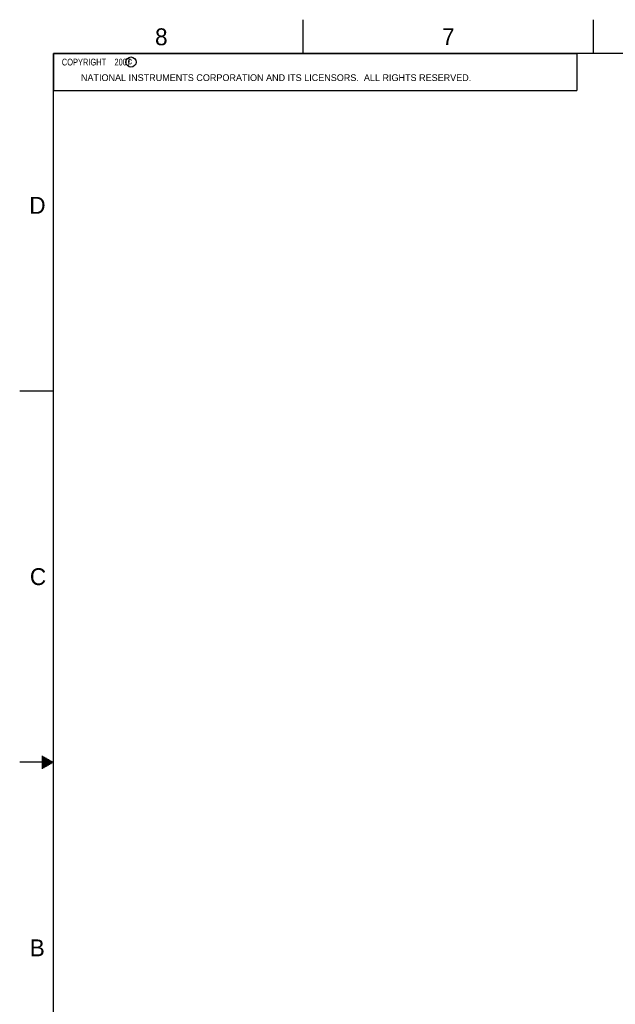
# Model space of a CAD drawing. Header units: inches. Extents: x 0 to 34, y 0 to 22.
# Tile 6 of 18: x 0 to 8.8, y 7.4 to 22. Entities that reach past the tile are written whole.
import ezdxf

# ---------------------------------------------------------------- set-up
doc = ezdxf.new("R2010")
doc.units = ezdxf.units.IN
doc.header["$LTSCALE"] = 1.87
doc.header["$MEASUREMENT"] = 0
doc.layers.get('0').update_dxf_attribs({"linetype": 'CONTINUOUS'})
doc.styles.get("Standard").update_dxf_attribs({"font": 'txt', "width": 0.8})

msp = doc.modelspace()

# ---------------------------------------------------------------- linework, layer by layer
at = {"color": 2, "linetype": 'CONTINUOUS'}
for p, q in [((4.2, 21.5), (4.2, 22)), ((8.5, 21.5), (8.5, 22)), ((0.5, 21.5), (8.25, 21.5)), ((0.5, 21.5), (0.5, 20.9531)), ((8.25, 21.5), (8.25, 20.9531)), ((0.5, 20.9531), (8.25, 20.9531)), ((0, 16.5), (0.5, 16.5)), ((0.3303, 11.09), (0.3441, 11.09)), ((0.5, 11), (0, 11)), ((0.3303, 11.08), (0.3614, 11.08)), ((0.3303, 11.07), (0.3788, 11.07)), ((0.3303, 11.06), (0.3961, 11.06)), ((0.3303, 11.05), (0.4134, 11.05)), ((0.3303, 11.04), (0.4307, 11.04)), ((0.3303, 11.03), (0.448, 11.03)), ((0.3303, 11.02), (0.4654, 11.02)), ((0.3303, 11.01), (0.4827, 11.01)), ((0.3303, 10.99), (0.4827, 10.99)), ((0.3303, 10.98), (0.4654, 10.98)), ((0.3303, 10.97), (0.448, 10.97)), ((0.3303, 10.96), (0.4307, 10.96)), ((0.3303, 10.95), (0.4134, 10.95)), ((0.3303, 10.94), (0.3961, 10.94)), ((0.3303, 10.93), (0.3788, 10.93)), ((0.3303, 10.92), (0.3614, 10.92)), ((0.3303, 10.91), (0.3441, 10.91))]:
    msp.add_line(p, q, dxfattribs=at)
at = {"color": 7, "linetype": 'CONTINUOUS', "const_width": 0.02}
for points in [[(0.5, 21.5), (0.5, 0.5)], [(33.5, 21.5), (0.5, 21.5)]]:
    msp.add_lwpolyline(points, dxfattribs=at)
at = {"color": 2, "linetype": 'CONTINUOUS'}
msp.add_circle((1.6484, 21.3727), 0.0754, dxfattribs=at)

# ---------------------------------------------------------------- texts
for s, height, p in [('8', 0.25, (2.0046, 21.6213)), ('7', 0.25, (6.2556, 21.6243)), ('c', 0.1, (1.599, 21.3388)), ('NATIONAL INSTRUMENTS CORPORATION AND ITS LICENSORS.  ALL RIGHTS RESERVED.', 0.1, (0.9071, 21.0911)), ('D', 0.25, (0.1424, 19.125)), ('C', 0.25, (0.1508, 13.6246)), ('B', 0.25, (0.1484, 8.1257))]:
    msp.add_text(s, height=height, dxfattribs=at).set_placement(p)
at = {"color": 2, "linetype": 'CONTINUOUS', "insert": (0.5625, 21.4219), "char_height": 0.1, "width": 1.52, "attachment_point": 1}
msp.add_mtext('  COPYRIGHT    2007', dxfattribs=at)

doc.saveas('drawing.dxf')
